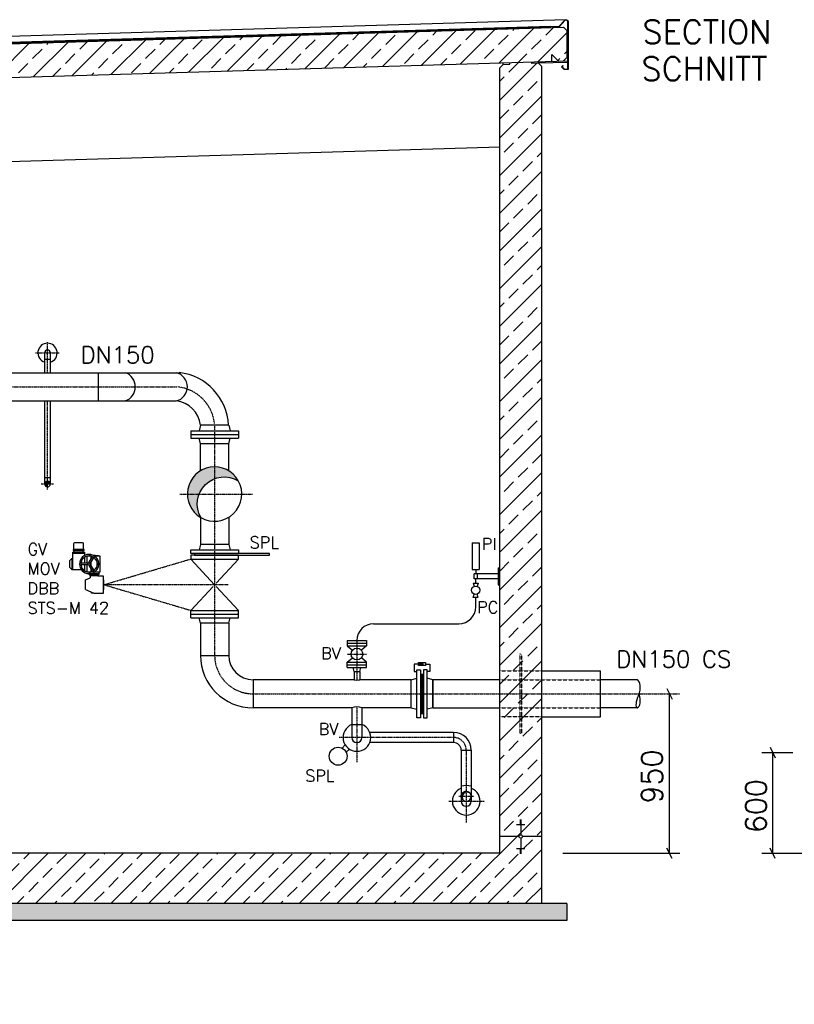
# Model space of a CAD drawing. Header units: millimetres. Extents: x -197187 to 241957296, y -45270 to 70505.
# Tile 103 of 116: x 78374 to 82992, y 2478 to 8345. Entities that reach past the tile are written whole.
import ezdxf
from ezdxf.enums import TextEntityAlignment as Align

# ---------------------------------------------------------------- set-up
doc = ezdxf.new("R2010")
doc.units = ezdxf.units.MM
doc.header["$LTSCALE"] = 0.5
doc.linetypes.add('DASHDOT', pattern=[1, 0.5, -0.25, 0, -0.25])
doc.linetypes.add('HIDDEN', pattern=[0.375, 0.25, -0.125])
for name, color, linetype in [('21', 7, 'Continuous'), ('4', 7, 'Continuous'), ('41', 7, 'Continuous'), ('42', 7, 'Continuous'), ('BEMAßUNG', 7, 'Continuous'), ('Beschriftung', 7, 'Continuous'), ('P-MU050ENTL', 7, 'Continuous'), ('P-MU150AUSL', 7, 'Continuous'), ('P-MU200EINL', 7, 'Continuous'), ('P-MU300AUSL', 7, 'Continuous')]:
    doc.layers.add(name, color=color, linetype=linetype)
doc.styles.add('ROMANS', font='ROMANS', dxfattribs={"height": 0.2})

msp = doc.modelspace()

# ---------------------------------------------------------------- hatches: boundary and pattern name
at = {"lineweight": 5}
h = msp.add_hatch(dxfattribs=at)
h.set_pattern_fill('ANSI33', color=256, scale=25)
h.set_pattern_definition([(45, (102977.923247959, 8056.337992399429), (-112.2532015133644, 112.2532015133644), []), (45, (103090.176497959, 8056.337992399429), (-112.2532015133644, 112.2532015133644), [79.375, -39.6875])])
h.paths.add_polyline_path([(81635.77990644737, 8280.707014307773), (81615.78890037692, 8300.107284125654), (70605.83836698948, 7969.808768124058), (70585.84736091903, 7949.209037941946), (70585.84736091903, 7788.470994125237), (70605.83836698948, 7769.070724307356), (70635.7799064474, 7769.968970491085), (70675.7799064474, 7811.16897049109), (70675.7799064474, 7771.168970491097), (81615.78890037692, 8099.369240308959), (81635.77990644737, 8119.968970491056)])
h = msp.add_hatch(dxfattribs=at)
h.set_pattern_fill('ANSI33', color=256, scale=25)
h.set_pattern_definition([(45, (102252.923247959, 5310.064879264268), (-112.2532015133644, 112.2532015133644), []), (45, (102365.176497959, 5310.064879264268), (-112.2532015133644, 112.2532015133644), [79.375, -39.6875])])
h.paths.add_polyline_path([(81485.77990644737, 3378.4689704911), (81235.77990644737, 3378.468970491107), (81235.77990644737, 8057.968970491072), (81255.77091251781, 8078.568700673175), (81295.75292465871, 8079.768161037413), (81295.45319441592, 8089.759169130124), (81425.50715799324, 8093.660788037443), (81425.80688823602, 8083.669779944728), (81465.78890037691, 8084.869240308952), (81485.77990644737, 8065.468970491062)])
h.paths.add_polyline_path([(81235.77990644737, 3378.4689704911), (81485.77990644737, 3378.4689704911), (81485.77990644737, 3078.4689704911), (77750.77990644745, 3078.46897049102), (77750.77990644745, 2578.468970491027), (76750.77990644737, 2578.468970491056), (76750.77990644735, 3078.468970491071), (70735.7799064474, 3078.468970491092), (70735.7799064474, 7742.968970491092), (70755.77091251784, 7763.568700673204), (70795.75292465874, 7764.768161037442), (70795.45319441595, 7774.75916913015), (70925.50715799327, 7778.660788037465), (70925.80688823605, 7768.66977994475), (70965.78890037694, 7769.869240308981), (70985.7799064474, 7750.468970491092), (70985.7799064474, 3378.468970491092), (76970.77990644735, 3378.468970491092), (76970.77990644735, 3348.468970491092), (77000.77990644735, 3348.468970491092), (77000.77990644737, 2878.4689704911), (77500.77990644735, 2878.4689704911), (77500.77990644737, 3348.4689704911), (77530.77990644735, 3348.4689704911), (77530.77990644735, 3378.4689704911)])
at = {"linetype": 'Continuous', "ltscale": 10}
h = msp.add_hatch(color=256, dxfattribs=at)
edge = h.paths.add_edge_path()
edge.add_arc((78539.56840639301, 5578.468970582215), 16.85000000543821, 27.89896630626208, 245.4263190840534)
edge.add_arc((78547.4527064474, 5571.029470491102), 16.84999999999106, 65.42631944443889, 207.8989666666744, ccw=False)
h = msp.add_hatch(color=256, dxfattribs=at)
h.paths.add_polyline_path([(78539.5684064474, 5595.318970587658), (78539.5684064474, 5585.921089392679, -0.2330406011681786), (78554.4599994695, 5586.353319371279, 0.277799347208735)])
h.paths.add_polyline_path([(78539.5684064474, 5595.318970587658, 0.414188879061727), (78522.7184064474, 5578.470390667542), (78522.7184064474, 5578.4689704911), (78532.33396510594, 5578.4689704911, -0.1579405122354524), (78539.5684064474, 5585.921089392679)])
h = msp.add_hatch(color=256)
h.dxf.hatch_style = 1
h.paths.add_polyline_path([(80778.02731951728, 4505.973152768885), (80768.65619991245, 4500.562734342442), (80768.65619991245, 4511.383571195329)])
at = {"lineweight": 5}
h = msp.add_hatch(dxfattribs=at)
h.set_pattern_fill('NET3', color=256, angle=90)
h.set_pattern_definition([(90, (77561.35062062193, 49447.37785150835), (-3.175, 1.944126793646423e-16), []), (150, (77561.35062062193, 49447.37785150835), (-1.587500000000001, -2.749630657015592), []), (210, (77561.35062062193, 49447.37785150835), (1.587499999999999, -2.749630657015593), [])])
h.paths.add_polyline_path([(80762.7799064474, 4210.969370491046), (80780.7799064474, 4210.969370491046), (80780.7799064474, 4445.969370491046), (80762.7799064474, 4445.969370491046)])
at = {"layer": 'Beschriftung', "lineweight": 5}
h = msp.add_hatch(dxfattribs=at)
h.set_pattern_fill('BETON_UNBEWEHRT', color=256, scale=200, angle=90, pattern_type=2)
h.set_pattern_definition([(135, (96877.923247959, 48240.50846781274), (-35.35533905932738, -35.35533905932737), [25, -12.5])])
h.paths.add_polyline_path([(77750.77990644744, 3078.468970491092), (81635.77990644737, 3078.468970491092), (81635.77990644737, 2978.468970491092), (77750.77990644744, 2978.468970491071)])
h.paths.add_polyline_path([(76750.77990644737, 2578.468970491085), (77750.77990644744, 2578.468970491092), (77750.77990644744, 2478.468970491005), (76750.77990644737, 2478.468970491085)])
h.paths.add_polyline_path([(70585.7799064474, 3078.468970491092), (76750.77990644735, 3078.4689704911), (76750.77990644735, 2978.468970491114), (70585.7799064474, 2978.468970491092)])
at = {"layer": 'P-MU050ENTL', "linetype": 'Continuous', "ltscale": 10}
h = msp.add_hatch(color=256, dxfattribs=at)
h.paths.add_polyline_path([(81012.20511971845, 3717.9689704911), (81005.6299064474, 3717.9689704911), (81005.6299064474, 3717.966294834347, 0.2364221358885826), (81017.72442838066, 3693.823117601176, -0.2148595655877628)])
h.paths.add_polyline_path([(81035.7799064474, 3741.572012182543), (81035.7799064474, 3748.118970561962, 0.4141875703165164), (81005.6299064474, 3717.971646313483), (81005.6299064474, 3717.9689704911), (81012.20511971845, 3717.9689704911, -0.3018119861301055)])
h.paths.add_polyline_path([(81035.7799064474, 3748.118970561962), (81035.7799064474, 3741.572012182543, -0.2136210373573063), (81059.81818432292, 3736.167423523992, 0.2348795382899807)])
at = {"layer": 'P-MU300AUSL', "linetype": 'Continuous', "ltscale": 10}
h = msp.add_hatch(color=256, dxfattribs=at)
h.paths.add_polyline_path([(79443.56970708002, 5518.4689704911), (79373.77990473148, 5518.4689704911, 0.2647982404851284), (79453.13444222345, 5379.135816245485, -0.2265923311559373)])
h.paths.add_polyline_path([(79535.7799064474, 5609.918469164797), (79535.7799064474, 5680.468970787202, 0.4142135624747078), (79373.77990473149, 5518.4689704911), (79443.56970708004, 5518.4689704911, -0.2091834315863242)])
h.paths.add_polyline_path([(79535.7799064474, 5680.468970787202), (79535.7799064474, 5609.918469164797, -0.2299816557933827), (79676.83127258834, 5598.146521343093, 0.2704697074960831)])

# ---------------------------------------------------------------- linework, layer by layer
for p, q in [((81630.42056601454, 8344.218827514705), (70585.84736091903, 8012.87623257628)), ((81540.76544116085, 8304.859729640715), (70585.84736091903, 7976.212187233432)), ((70585.84736091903, 7974.211287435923), (81540.82541417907, 8302.8606290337)), ((70605.83836698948, 7969.808768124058), (81615.78890037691, 8300.107284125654)), ((81615.78890037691, 8300.107284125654), (81635.77990644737, 8280.707014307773)), ((81635.77990644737, 8280.707014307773), (81635.77990644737, 8119.968970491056)), ((70675.7799064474, 7771.168970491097), (81640.7804445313, 8100.118986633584)), ((81545.84736091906, 8097.270994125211), (81545.84736091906, 8137.270994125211)), ((81545.84736091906, 8137.270994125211), (81585.84736091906, 8098.470994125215)), ((81585.84736091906, 8098.470994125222), (81615.78890037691, 8099.369240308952)), ((81635.77990644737, 8119.968970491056), (81615.78890037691, 8099.369240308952)), ((81235.77990644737, 8057.968970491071), (81255.77091251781, 8078.568700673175)), ((81235.77990644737, 3378.4689704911), (81235.77990644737, 8057.968970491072)), ((81255.77091251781, 8078.568700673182), (81255.47118227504, 8088.559708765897)), ((81255.77091251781, 8078.568700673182), (81295.75292465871, 8079.768161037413)), ((81295.75292465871, 8079.768161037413), (81295.45319441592, 8089.75916913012)), ((81425.80688823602, 8083.669779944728), (81425.50715799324, 8093.660788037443)), ((81465.78890037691, 8084.869240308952), (81425.80688823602, 8083.669779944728)), ((81465.78890037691, 8084.869240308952), (81465.48917013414, 8094.860248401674)), ((81640.7804445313, 8090.118986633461), (81465.78890037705, 8084.869240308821)), ((81465.78890037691, 8084.869240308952), (81485.77990644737, 8065.468970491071)), ((81485.77990644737, 3078.4689704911), (81485.77990644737, 8065.468970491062)), ((70985.7799064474, 7280.468970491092), (81235.77990644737, 7587.968970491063)), ((78689.54290056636, 5134.621536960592), (78689.54290056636, 5171.452940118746)), ((78689.54290056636, 5171.452940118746), (78760.50930812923, 5171.452940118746)), ((78689.54290056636, 5165.722570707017), (78760.50930812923, 5165.722570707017)), ((78692.07648023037, 5185.730134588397), (78757.97572846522, 5185.730134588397)), ((78760.50930812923, 5171.452940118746), (78760.50930812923, 5152.203840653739)), ((78683.81253115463, 5134.621536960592), (78672.35179233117, 5123.160798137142)), ((78672.35179233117, 5080.18302754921), (78672.35179233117, 5123.160798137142)), ((78683.81253115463, 5134.621536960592), (78689.54290056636, 5134.621536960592)), ((78683.81253115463, 5134.621536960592), (78683.81253115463, 5068.722288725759)), ((78688.02825295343, 5134.621536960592), (78688.02825295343, 5068.722288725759)), ((78782.45685381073, 5106.67191284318), (78739.0813877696, 5106.67191284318)), ((78760.50930812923, 5142.196538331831), (78760.50930812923, 5106.67191284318)), ((78776.07147868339, 5106.67191284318), (78776.07147868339, 5148.320760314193)), ((78785.73977233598, 5108.567306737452), (78807.42750535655, 5146.131562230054)), ((78794.40002637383, 5103.567306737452), (78816.08775939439, 5141.131562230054)), ((78798.9929563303, 5131.522494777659), (78798.9929563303, 5148.320760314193)), ((78798.9929563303, 5091.8213309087), (78798.9929563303, 5111.522494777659)), ((78683.81253115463, 5068.722288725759), (78672.35179233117, 5080.18302754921)), ((78683.81253115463, 5068.722288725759), (78740.6490048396, 5068.722288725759)), ((78782.45685381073, 5096.67191284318), (78739.0813877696, 5096.671912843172)), ((78751.66015075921, 5068.722288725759), (78760.50930812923, 5068.722288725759)), ((78760.50930812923, 5096.671912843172), (78760.50930812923, 5061.147287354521)), ((78776.07147868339, 5055.023065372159), (78776.07147868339, 5096.67191284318)), ((78785.73977233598, 5094.7765189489), (78807.42750535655, 5057.212263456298)), ((78794.40002637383, 5099.7765189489), (78816.08775939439, 5062.212263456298)), ((78798.9929563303, 5055.023065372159), (78798.9929563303, 5071.821330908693)), ((78765.75681374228, 5007.120817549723), (78793.26258691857, 5018.842027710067)), ((78765.75681374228, 4949.817123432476), (78765.75681374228, 5007.120817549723)), ((78844.83591162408, 5042.47908532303), (78787.53221750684, 5042.47908532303)), ((78787.53221750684, 5038.69951698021), (78793.26258691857, 5032.969147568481)), ((78793.26258691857, 5032.969147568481), (78839.10554221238, 5032.969147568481)), ((78793.26258691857, 5032.969147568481), (78793.26258691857, 5018.842027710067)), ((78844.83591162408, 5038.69951698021), (78839.10554221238, 5032.969147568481)), ((78839.10554221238, 5032.969147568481), (78839.10554221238, 5028.609702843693)), ((78765.75681374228, 4949.817123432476), (78816.18406456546, 4928.328238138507)), ((78801.03188305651, 4928.328238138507), (78801.03188305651, 4934.785133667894)), ((78816.18406456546, 4928.328238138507), (78801.03188305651, 4928.328238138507)), ((80707.7799064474, 4412.61937049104), (80740.7799064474, 4420.969370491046)), ((80707.7799064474, 4244.319370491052), (80707.7799064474, 4412.61937049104)), ((80762.7799064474, 4445.969370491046), (80780.7799064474, 4445.969370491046)), ((80835.7799064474, 4412.61937049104), (80802.7799064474, 4420.969370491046)), ((80835.7799064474, 4244.319370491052), (80835.7799064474, 4412.61937049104)), ((80707.7799064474, 4244.319370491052), (80740.7799064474, 4235.969370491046)), ((80835.7799064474, 4244.319370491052), (80802.7799064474, 4235.969370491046)), ((80762.7799064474, 4210.969370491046), (80780.7799064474, 4210.969370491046)), ((81360.77990644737, 3578.4689704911), (81360.77990644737, 3488.821502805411)), ((81335.77990644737, 3549.963011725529), (81385.77990644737, 3549.963011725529)), ((81355.77990644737, 3578.122250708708), (81365.77990644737, 3578.122250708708)), ((81355.77990644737, 3574.60234583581), (81365.77990644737, 3574.60234583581)), ((81355.77990644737, 3571.082440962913), (81365.77990644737, 3571.082440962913)), ((81355.77990644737, 3567.562536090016), (81365.77990644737, 3567.562536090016)), ((81355.77990644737, 3564.042631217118), (81365.77990644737, 3564.042631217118)), ((81355.77990644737, 3560.522726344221), (81365.77990644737, 3560.522726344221)), ((81355.77990644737, 3557.002821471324), (81365.77990644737, 3557.002821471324)), ((81355.77990644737, 3553.482916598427), (81365.77990644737, 3553.482916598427)), ((81350.42737413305, 3478.4689704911), (81235.77990644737, 3478.4689704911)), ((81360.77990644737, 3468.116438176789), (81360.77990644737, 3378.4689704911)), ((81485.77990644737, 3478.4689704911), (81371.13243876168, 3478.4689704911)), ((81335.77990644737, 3406.97492925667), (81385.77990644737, 3406.97492925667)), ((81355.77990644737, 3403.455024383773), (81365.77990644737, 3403.455024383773)), ((81235.77990644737, 3378.4689704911), (77530.77990644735, 3378.4689704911)), ((81355.77990644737, 3399.935119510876), (81365.77990644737, 3399.935119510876)), ((81355.77990644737, 3396.415214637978), (81365.77990644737, 3396.415214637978)), ((81355.77990644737, 3392.895309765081), (81365.77990644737, 3392.895309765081)), ((81355.77990644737, 3389.375404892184), (81365.77990644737, 3389.375404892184)), ((81355.77990644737, 3385.855500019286), (81365.77990644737, 3385.855500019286)), ((81355.77990644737, 3382.335595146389), (81365.77990644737, 3382.335595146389)), ((81355.77990644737, 3378.815690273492), (81365.77990644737, 3378.815690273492)), ((81635.77990644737, 3078.468970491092), (77750.77990644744, 3078.468970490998)), ((81635.77990644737, 3078.468970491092), (81635.77990644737, 2978.468970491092)), ((81635.77990644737, 2978.468970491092), (77750.77990644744, 2978.468970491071))]:
    msp.add_line(p, q)
at = {"linetype": 'Continuous', "ltscale": 10}
msp.add_line((80835.7799064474, 4244.318970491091), (80835.7799064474, 4412.618970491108), dxfattribs=at)
for points in [[(81606.63830890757, 8063.65804604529), (81620.7804445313, 8049.515910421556), (81640.7804445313, 8049.515910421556), (81640.7804445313, 8332.224225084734, 0.679078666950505), (81623.50051991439, 8339.080076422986), (81590.80292935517, 8304.359954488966), (81540.82541417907, 8302.86062903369), (81540.76544116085, 8304.859729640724), (81589.91490175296, 8306.33421345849), (81622.044534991, 8340.451246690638, -0.6790786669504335), (81642.7804445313, 8332.224225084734), (81642.7804445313, 8047.515910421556), (81619.95201740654, 8047.515910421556), (81603.80988178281, 8063.658046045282), (81612.29516315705, 8072.143327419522), (81613.70937671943, 8070.729113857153)], [(78697.2928870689, 5188.595319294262), (78697.2928870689, 5224.125155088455, -0.414213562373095), (78703.02325648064, 5229.855524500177), (78747.02895221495, 5229.855524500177, -0.414213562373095), (78752.75932162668, 5224.125155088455), (78752.75932162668, 5188.595319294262)]]:
    msp.add_lwpolyline(points, format="xyb", close=True)
for points in [[(78757.97572846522, 5182.86494988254), (78757.97572846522, 5188.595319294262), (78692.07648023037, 5188.595319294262), (78692.07648023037, 5182.86494988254)], [(78752.75932162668, 5171.452940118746), (78752.75932162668, 5182.86494988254), (78697.2928870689, 5182.86494988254), (78697.2928870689, 5171.452940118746)], [(78875.7799064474, 4949.817123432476), (78875.7799064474, 5007.120817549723), (78873.48775868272, 5007.120817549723), (78873.48775868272, 4949.817123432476)], [(80740.7799064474, 4185.969370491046), (80740.7799064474, 4470.969370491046), (80762.7799064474, 4470.969370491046), (80762.7799064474, 4185.969370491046)], [(80751.53214646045, 4496.982154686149), (80751.53214646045, 4514.964150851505), (80792.02766643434, 4514.964150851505), (80792.02766643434, 4496.982154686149)], [(80778.02731951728, 4505.973152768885), (80768.65619991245, 4500.562734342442), (80768.65619991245, 4511.383571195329)], [(80802.7799064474, 4185.969370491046), (80802.7799064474, 4470.969370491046), (80780.7799064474, 4470.969370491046), (80780.7799064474, 4185.969370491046)]]:
    msp.add_lwpolyline(points, close=True)
for points in [[(78801.5453517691, 5148.320760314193), (78773.5190832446, 5148.320760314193)], [(78820.81281829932, 5055.023065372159), (78853.43146574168, 5055.023065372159), (78853.43146574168, 5148.320760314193), (78820.81281829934, 5148.320760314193)], [(78773.51908324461, 5055.023065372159), (78801.5453517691, 5055.023065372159)], [(78844.83591162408, 5055.023065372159), (78844.83591162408, 5038.69951698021), (78787.53221750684, 5038.69951698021), (78787.53221750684, 5044.368218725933)], [(78787.53221750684, 5052.963772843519), (78787.53221750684, 5055.023065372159)], [(78816.18406456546, 4928.328238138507), (78873.48775868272, 4928.328238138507), (78873.48775868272, 5028.609702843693), (78839.10554221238, 5028.609702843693)], [(80771.7799064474, 4505.973152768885), (80725.10734296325, 4505.973152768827), (80725.10734296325, 4461.426665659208), (80740.7799064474, 4461.426665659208)], [(80792.02766643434, 4505.973152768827), (80818.45246993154, 4505.973152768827), (80818.45246993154, 4461.426665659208), (80802.7799064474, 4461.426665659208)]]:
    msp.add_lwpolyline(points)
for centre, radius in [((78787.53221750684, 5101.67191284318), 7.124557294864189), ((78840.5381345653, 5101.67191284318), 5.571192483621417), ((78840.5381345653, 5101.67191284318), 3.311783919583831), ((81360.77990644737, 3478.4689704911), 10.35253231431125)]:
    msp.add_circle(centre, radius)
for centre, radius, start, end in [((78787.53221750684, 5101.67191284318), 57.30369411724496, 3.686082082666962, 356.313917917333), ((78787.53221750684, 5101.67191284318), 48.70813999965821, 3.998239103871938, 356.0017608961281), ((78787.53221750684, 4699.961088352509), 453.1766833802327, 93.38434643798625, 93.41857324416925), ((78787.53221750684, 4699.961088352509), 453.1766833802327, 81.63861668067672, 86.61565356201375)]:
    msp.add_arc(centre, radius, start, end)
at = {"layer": '21', "linetype": 'DASHDOT', "ltscale": 10}
for p, q in [((78467.8849064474, 6359.618970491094), (78609.5954064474, 6359.618970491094)), ((78501.4455064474, 5578.4689704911), (78575.8532064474, 5578.4689704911))]:
    msp.add_line(p, q, dxfattribs=at)
at = {"layer": '21', "linetype": 'Continuous', "ltscale": 10}
for p, q in [((78522.7184064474, 6241.618970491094), (78522.7184064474, 6359.618970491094)), ((78556.4184064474, 6241.618970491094), (78556.4184064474, 6359.618970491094)), ((78522.7184064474, 6321.618970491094), (78556.4184064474, 6321.618970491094)), ((78522.7184064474, 5578.4689704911), (78522.7184064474, 6073.318970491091)), ((78556.4184064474, 5578.4689704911), (78556.4184064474, 6073.318970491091)), ((78522.7184064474, 5616.4689704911), (78556.4184064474, 5616.4689704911)), ((81092.0600064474, 4846.176270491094), (81092.0600064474, 4903.0262704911))]:
    msp.add_line(p, q, dxfattribs=at)
for points in [[(79676.83127067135, 5598.146524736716, 1.301629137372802), (79453.13444222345, 5379.135816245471, -0.7682679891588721), (79676.83126963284, 5598.146523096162)], [(78554.4599995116, 5586.353319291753, 1.395850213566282), (78532.56111338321, 5563.145121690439, -0.7164092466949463), (78554.45999935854, 5586.353319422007)]]:
    msp.add_lwpolyline(points, format="xyb", dxfattribs=at)
for centre, radius, start, end in [((78539.5684064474, 6359.618970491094), 57.5, 287.0402527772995, 252.9597472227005), ((78539.5684064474, 6359.618970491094), 16.85, 0, 180), ((78539.5684064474, 5578.4689704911), 16.85, 245.4263194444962, 27.89896666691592)]:
    msp.add_arc(centre, radius, start, end, dxfattribs=at)
at = {"layer": '41', "linetype": 'DASHDOT', "ltscale": 10}
for p, q in [((78539.5684064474, 6241.618970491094), (78539.5684064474, 6424.226570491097)), ((78539.5684064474, 5544.720870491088), (78539.5684064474, 6073.318970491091)), ((80383.77990644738, 4646.176270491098), (80383.77990644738, 4412.176270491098)), ((80326.27990644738, 4565.176270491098), (80441.27990644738, 4565.176270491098))]:
    msp.add_line(p, q, dxfattribs=at)
at = {"layer": '41', "linetype": 'Continuous', "ltscale": 10}
for p, q in [((81072.0600064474, 5228.0262704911), (81112.0600064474, 5228.0262704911)), ((81072.0600064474, 5228.0262704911), (81072.0600064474, 5068.0262704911)), ((81112.0600064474, 5228.0262704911), (81112.0600064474, 5068.0262704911)), ((81072.0600064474, 5068.0262704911), (81112.0600064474, 5068.0262704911)), ((81092.0600064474, 5068.0262704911), (81092.0600064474, 5043.0262704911)), ((81225.7799064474, 5078.0262704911), (81225.7799064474, 4978.0262704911)), ((81225.7799064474, 5078.0262704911), (81235.7799064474, 5078.0262704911)), ((81077.0599064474, 4988.0262704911), (81083.7395064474, 4969.100970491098)), ((81077.0599064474, 4988.0262704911), (81083.7395064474, 4969.100970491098)), ((81077.0600064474, 4988.0262704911), (81107.0600064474, 4988.0262704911)), ((81082.0600064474, 5013.0262704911), (81082.0600064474, 5043.0262704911)), ((81225.7799064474, 5043.0262704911), (81082.0600064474, 5043.0262704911)), ((81225.7799064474, 5013.0262704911), (81082.0600064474, 5013.0262704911)), ((81092.0600064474, 4988.0262704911), (81092.0600064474, 5013.0262704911)), ((81107.0600064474, 4988.0262704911), (81100.3805064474, 4969.101070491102)), ((81102.0600064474, 5013.0262704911), (81102.0600064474, 5043.0262704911)), ((81225.7799064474, 4978.0262704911), (81235.7799064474, 4978.0262704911)), ((81077.0600064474, 4903.0262704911), (81083.7395064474, 4921.951470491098)), ((81107.0600064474, 4903.0262704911), (81077.0600064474, 4903.0262704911)), ((81107.0600064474, 4903.0262704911), (81100.3804064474, 4921.951470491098)), ((80483.77990644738, 4746.176270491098), (80992.0600064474, 4746.176270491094)), ((80326.27990644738, 4646.176270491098), (80441.27990644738, 4646.176270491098)), ((80326.27990644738, 4646.176270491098), (80326.27990644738, 4614.176270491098)), ((80441.27990644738, 4646.176270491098), (80441.27990644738, 4614.176270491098)), ((80326.27990644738, 4630.176270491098), (80441.27990644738, 4630.176270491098)), ((80326.27990644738, 4614.176270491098), (80441.27990644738, 4614.176270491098)), ((80326.27990644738, 4614.176270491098), (80357.14060644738, 4587.877570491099)), ((80441.27990644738, 4614.176270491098), (80410.41920644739, 4587.877570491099)), ((80326.27990644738, 4516.176270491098), (80357.14060644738, 4542.474970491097)), ((80441.27990644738, 4516.176270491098), (80410.41920644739, 4542.474970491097)), ((80326.27990644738, 4484.176270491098), (80326.27990644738, 4516.176270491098)), ((80326.27990644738, 4516.176270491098), (80441.27990644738, 4516.176270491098)), ((80326.27990644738, 4500.176270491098), (80441.27990644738, 4500.176270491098)), ((80326.27990644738, 4484.176270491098), (80441.27990644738, 4484.176270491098)), ((80366.92990644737, 4462.176270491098), (80361.03500644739, 4484.176270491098)), ((80366.92990644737, 4462.176270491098), (80400.62990644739, 4462.176270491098)), ((80366.92990644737, 4462.176270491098), (80366.92990644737, 4412.176270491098)), ((80400.62990644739, 4462.176270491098), (80406.52480644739, 4484.176270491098)), ((80400.62990644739, 4462.176270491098), (80400.62990644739, 4412.176270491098)), ((80441.27990644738, 4484.176270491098), (80441.27990644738, 4516.176270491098))]:
    msp.add_line(p, q, dxfattribs=at)
for centre, radius in [((81092.0600064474, 4945.5262704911), 24.99999999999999), ((80383.77990644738, 4565.176270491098), 34.99999999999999)]:
    msp.add_circle(centre, radius, dxfattribs=at)
for centre, start, end in [((80992.0600064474, 4846.176270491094), 270, 0), ((80483.77990644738, 4646.176270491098), 90, 180)]:
    msp.add_arc(centre, 100, start, end, dxfattribs=at)
msp.add_ellipse((80383.77990644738, 4412.176270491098), major_axis=(16.85, 0), ratio=0.1011454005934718, start_param=3.141592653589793, end_param=6.283185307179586, dxfattribs=at)
at = {"layer": 'BEMAßUNG', "linetype": 'Continuous', "ltscale": 10}
for p, q in [((82231.22515484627, 4359.7189704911), (82262.47515484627, 4297.2189704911)), ((82246.85015484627, 3378.4689704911), (82246.85015484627, 4328.4689704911)), ((82846.7302314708, 4009.7189704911), (82877.9802314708, 3947.2189704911)), ((82797.70460607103, 3978.4689704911), (82982.11338067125, 3978.4689704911)), ((82862.3552314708, 3978.4689704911), (82862.3552314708, 3378.4689704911)), ((82262.47515484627, 3347.2189704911), (82231.22515484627, 3409.7189704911)), ((82877.9802314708, 3347.2189704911), (82846.7302314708, 3409.7189704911)), ((82797.70460607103, 3378.4689704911), (83848.19037540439, 3378.4689704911))]:
    msp.add_line(p, q, dxfattribs=at)
at = {"layer": 'BEMAßUNG', "linetype": 'Continuous'}
msp.add_line((81610.82489737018, 3378.4689704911), (82310.00160925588, 3378.4689704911), dxfattribs=at)
at = {"layer": 'P-MU050ENTL', "linetype": 'Continuous', "ltscale": 10}
for p, q in [((80353.6299064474, 4244.318970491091), (80353.6299064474, 4068.318970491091)), ((80413.9299064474, 4244.318970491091), (80413.9299064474, 4068.318970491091)), ((80413.9299064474, 4144.318970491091), (80353.6299064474, 4144.318970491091)), ((80959.7799064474, 4098.4689704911), (80460.5733143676, 4098.4689704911)), ((80959.7799064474, 4098.4689704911), (80959.7799064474, 4038.168970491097)), ((80314.39676652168, 4023.6845679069), (80295.43179221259, 4004.719593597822)), ((80339.1455038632, 3998.935830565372), (80320.18052955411, 3979.970856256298)), ((80959.7799064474, 4038.168970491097), (80460.5733143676, 4038.168970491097)), ((81005.6299064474, 3992.318970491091), (81005.6299064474, 3688.4689704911)), ((81005.6299064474, 3992.318970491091), (81065.9299064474, 3992.318970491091)), ((81065.9299064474, 3992.318970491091), (81065.9299064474, 3688.4689704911)), ((81005.6299064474, 3717.9689704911), (81005.6299064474, 3688.4689704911))]:
    msp.add_line(p, q, dxfattribs=at)
at = {"layer": 'P-MU050ENTL', "linetype": 'DASHDOT', "ltscale": 10}
for p, q in [((80383.7799064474, 4250.817770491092), (80383.7799064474, 3919.888970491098)), ((80959.7799064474, 4068.318970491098), (80277.6892064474, 4068.318970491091)), ((81035.7799064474, 3992.318970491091), (81035.7799064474, 3561.006670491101)), ((80991.6224064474, 3717.9689704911), (81081.3571064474, 3717.9689704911)), ((80931.7993064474, 3688.4689704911), (81145.7820064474, 3688.4689704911))]:
    msp.add_line(p, q, dxfattribs=at)
at = {"layer": 'P-MU050ENTL', "linetype": 'Continuous', "ltscale": 10}
msp.add_lwpolyline([(81017.72442857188, 3693.823117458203, -1.15122138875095), (81059.81818432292, 3736.167423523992, 0.8686426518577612), (81017.72442833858, 3693.823117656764)], format="xyb", dxfattribs=at)
msp.add_circle((80272.05703501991, 3956.596099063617), 53.5, dxfattribs=at)
for centre, radius, start, end in [((80383.7799064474, 4068.318970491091), 82.5, 111.4355583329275, 68.56444166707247), ((80383.7799064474, 4068.318970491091), 30.15, 180, 0), ((80959.7799064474, 3992.318970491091), 106.15, 0, 90), ((80959.7799064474, 3992.318970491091), 45.85, 0, 90), ((81035.7799064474, 3688.4689704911), 82.5, 111.4355583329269, 68.56444166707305), ((81035.7799064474, 3666.530597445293), 115.438373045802, 74.86001111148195, 105.1399916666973), ((81035.7799064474, 3717.9689704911), 30.15, 233.2120638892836, 37.12795833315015), ((81035.77990644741, 3688.4689704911), 30.15000000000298, 180, 358.76467222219)]:
    msp.add_arc(centre, radius, start, end, dxfattribs=at)
at = {"layer": 'P-MU050ENTL', "linetype": 'DASHDOT', "ltscale": 10}
msp.add_arc((80959.7799064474, 3992.318970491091), 76, 0, 90, dxfattribs=at)
at = {"layer": 'P-MU150AUSL', "linetype": 'Continuous', "ltscale": 10}
for p, q in [((77763.7799064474, 6241.618970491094), (79332.2880064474, 6241.618970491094)), ((78840.5099064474, 6241.618970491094), (78840.5099064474, 6073.318970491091)), ((77763.7799064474, 6073.318970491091), (79306.7799064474, 6073.318970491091)), ((79451.6299064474, 5928.4689704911), (79442.78760644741, 5895.4689704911)), ((79619.9299064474, 5928.4689704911), (79451.6299064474, 5928.4689704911)), ((79619.9299064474, 5928.4689704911), (79628.77220644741, 5895.4689704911)), ((79393.2799064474, 5895.4689704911), (79393.2799064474, 5851.4689704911)), ((79393.2799064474, 5895.4689704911), (79678.2799064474, 5895.4689704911)), ((79393.2799064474, 5873.4689704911), (79678.2799064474, 5873.4689704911)), ((79678.2799064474, 5895.4689704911), (79678.2799064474, 5851.4689704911)), ((79393.2799064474, 5851.4689704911), (79678.2799064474, 5851.4689704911)), ((79451.6299064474, 5818.4689704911), (79442.78760644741, 5851.4689704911)), ((79619.9299064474, 5818.4689704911), (79451.6299064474, 5818.4689704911)), ((79451.6299064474, 5656.898670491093), (79451.6299064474, 5818.4689704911)), ((79619.9299064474, 5818.4689704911), (79628.77220644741, 5851.4689704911)), ((79619.9299064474, 5656.898670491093), (79619.9299064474, 5818.4689704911)), ((79451.6299064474, 5380.039270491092), (79451.6299064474, 5218.4689704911)), ((79619.9299064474, 5380.039270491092), (79619.9299064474, 5218.4689704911)), ((79451.6299064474, 5218.4689704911), (79442.78760644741, 5185.4689704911)), ((79619.9299064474, 5218.4689704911), (79451.6299064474, 5218.4689704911)), ((79619.9299064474, 5218.4689704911), (79628.77220644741, 5185.4689704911)), ((79393.2799064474, 5131.4689704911), (79535.7799064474, 4978.4689704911)), ((79678.2799064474, 5131.4689704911), (79545.0937064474, 4988.4689704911)), ((79393.2799064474, 4825.4689704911), (79526.4662064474, 4968.4689704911)), ((79678.2799064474, 4825.4689704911), (79545.0934064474, 4968.4689704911)), ((79393.2799064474, 4825.4689704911), (79678.2799064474, 4825.4689704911)), ((79393.2799064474, 4781.4689704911), (79393.2799064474, 4825.4689704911)), ((79678.2799064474, 4781.4689704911), (79678.2799064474, 4825.4689704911)), ((79393.2799064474, 4803.4689704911), (79678.2799064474, 4803.4689704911)), ((79393.2799064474, 4781.4689704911), (79678.2799064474, 4781.4689704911)), ((79451.6299064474, 4748.4689704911), (79442.78760644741, 4781.4689704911)), ((79619.9299064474, 4748.4689704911), (79628.77220644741, 4781.4689704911)), ((79619.9299064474, 4748.4689704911), (79451.6299064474, 4748.4689704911)), ((79451.6299064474, 4748.4689704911), (79451.6299064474, 4557.4689704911)), ((79619.9299064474, 4748.4689704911), (79619.9299064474, 4557.4689704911)), ((79451.6299064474, 4557.4689704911), (79619.9299064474, 4557.4689704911)), ((81485.7799064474, 4464.9689704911), (81835.7799064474, 4464.9689704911)), ((81835.7799064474, 4191.9689704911), (81835.7799064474, 4464.9689704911)), ((79765.7799064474, 4412.618970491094), (79765.7799064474, 4244.318970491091)), ((80366.92990644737, 4412.618970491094), (79765.7799064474, 4412.618970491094)), ((80707.7799064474, 4412.618970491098), (80400.62990644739, 4412.618970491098)), ((80835.7799064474, 4412.618970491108), (80835.7799064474, 4244.318970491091)), ((82054.2285064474, 4412.176270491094), (81835.7799064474, 4412.176270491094)), ((80353.6299064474, 4244.318970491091), (79765.7799064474, 4244.318970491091)), ((80707.7799064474, 4244.319370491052), (80413.92990644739, 4244.318970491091)), ((82054.2285064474, 4243.876270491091), (81835.7799064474, 4243.876270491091)), ((81485.7799064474, 4191.9689704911), (81835.7799064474, 4191.9689704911))]:
    msp.add_line(p, q, dxfattribs=at)
at = {"layer": 'P-MU150AUSL', "linetype": 'DASHDOT', "ltscale": 10}
for p, q in [((77763.7799064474, 6157.4689704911), (79311.0563064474, 6157.4689704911)), ((79535.7799064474, 5928.4689704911), (79535.7799064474, 4557.4689704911)), ((78875.7799064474, 4978.4689704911), (79393.2799064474, 5131.4689704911)), ((79615.80954781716, 4978.4689704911), (78875.7799064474, 4978.4689704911)), ((78875.7799064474, 4978.4689704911), (79393.2799064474, 4825.4689704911)), ((79764.7799064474, 4328.4689704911), (82310.00160925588, 4328.4689704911))]:
    msp.add_line(p, q, dxfattribs=at)
at = {"layer": 'P-MU150AUSL', "linetype": 'HIDDEN', "ltscale": 10}
for p, q in [((81355.7799064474, 4564.9689704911), (81355.7799064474, 4091.9689704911)), ((81365.7799064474, 4564.9689704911), (81355.7799064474, 4564.9689704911)), ((81365.7799064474, 4564.9689704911), (81365.7799064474, 4091.968970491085)), ((81235.7799064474, 4465.411670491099), (81485.7799064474, 4465.411670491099)), ((81235.7799064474, 4412.618970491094), (81835.7799064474, 4412.618970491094)), ((81235.7799064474, 4244.318970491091), (81835.7799064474, 4244.318970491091)), ((81235.7799064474, 4192.411670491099), (81485.7799064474, 4192.411670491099)), ((81365.7799064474, 4091.9689704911), (81355.7799064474, 4091.9689704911))]:
    msp.add_line(p, q, dxfattribs=at)
at = {"layer": 'P-MU150AUSL', "linetype": 'Continuous', "ltscale": 10}
for points in [[(81235.7799064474, 4412.618970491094), (80835.7799064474, 4412.618970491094)], [(80835.7799064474, 4244.318970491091), (81235.7799064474, 4244.318970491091)]]:
    msp.add_lwpolyline(points, dxfattribs=at)
for centre, radius, start, end in [((78973.39383501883, 6157.4689704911), 89.25607142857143, 289.4739750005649, 70.52602222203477), ((79286.61834550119, 6157.4689704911), 86.53156094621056, 283.4735611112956, 76.52644166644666), ((79288.19827114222, 5909.887335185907), 164.4845785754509, 6.486486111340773, 83.5135138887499), ((79764.7799064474, 4557.4689704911), 313.15, 180, 270), ((79764.7799064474, 4557.4689704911), 144.85, 180, 270), ((80383.7799064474, 4177.630651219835), 73.18711927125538, 65.67212222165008, 114.3278750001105)]:
    msp.add_arc(centre, radius, start, end, dxfattribs=at)
at = {"layer": 'P-MU150AUSL', "linetype": 'DASHDOT', "ltscale": 10}
for centre, radius, start, end in [((79288.19827114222, 5909.887335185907), 248.6345785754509, 6.486486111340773, 83.5135138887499), ((79764.7799064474, 4557.4689704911), 229, 180, 270)]:
    msp.add_arc(centre, radius, start, end, dxfattribs=at)
at = {"layer": 'P-MU150AUSL', "linetype": 'Continuous', "ltscale": 10}
for centre, major_axis, ratio, start_param, end_param in [((79288.19827114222, 5909.887335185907), (-37.82601798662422, 332.6923381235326), 0.9906564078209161, 4.655897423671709, 6.056764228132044), ((82023.12421704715, 4335.155880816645), (31.10428926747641, 77.02038972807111), 0.5142766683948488, 4.71238898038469, 6.283185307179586), ((82083.9972353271, 4309.516511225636), (-29.76872763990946, -65.64024129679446), 0.3239358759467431, 4.71238898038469, 6.283185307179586), ((82023.12421704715, 4320.896660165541), (31.10428926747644, -77.0203897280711), 0.5142766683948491, 0, 1.451856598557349)]:
    msp.add_ellipse(centre, major_axis=major_axis, ratio=ratio, start_param=start_param, end_param=end_param, dxfattribs=at)
at = {"layer": 'P-MU200EINL'}
for points in [[(79393.2799064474, 5185.4689704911), (79678.2799064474, 5185.4689704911), (79678.2799064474, 5163.4689704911), (79393.2799064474, 5163.4689704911)], [(79862.07266243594, 5153.4689704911), (79862.07266243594, 5163.4689704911), (79415.57266243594, 5163.4689704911), (79415.57266243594, 5153.4689704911)], [(79393.2799064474, 5131.4689704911), (79678.2799064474, 5131.4689704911), (79678.2799064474, 5153.4689704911), (79393.2799064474, 5153.4689704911)]]:
    msp.add_lwpolyline(points, close=True, dxfattribs=at)
at = {"layer": 'P-MU300AUSL', "linetype": 'DASHDOT', "ltscale": 10}
msp.add_line((79328.3049064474, 5518.4689704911), (79761.2129064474, 5518.4689704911), dxfattribs=at)
at = {"layer": 'P-MU300AUSL', "linetype": 'Continuous', "ltscale": 10}
msp.add_arc((79535.7799064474, 5518.4689704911), 162, 239.3257000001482, 29.461377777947, dxfattribs=at)

# ---------------------------------------------------------------- texts
at = {"layer": '4', "linetype": 'Continuous', "ltscale": 10, "style": 'ROMANS'}
for s, p in [('SECTION', (82086.83777373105, 8202.22506831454)), ('SCHNITT', (82080.80357373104, 7982.514068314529))]:
    msp.add_text(s, height=140, dxfattribs=at).set_placement(p)
at = {"layer": '42', "linetype": 'Continuous', "ltscale": 10, "style": 'ROMANS'}
for s, p in [('PI', (81128.9956064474, 5185.787870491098)), ('PC', (81101.28102250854, 4808.942670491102))]:
    msp.add_text(s, height=70, dxfattribs=at).set_placement(p)
msp.add_text('BV', height=70, rotation=360, dxfattribs=at).set_placement((80171.24460644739, 4535.253870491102))
at = {"layer": 'BEMAßUNG', "linetype": 'Continuous', "ltscale": 10, "style": 'ROMANS'}
for s, p in [('950', (82142.63861090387, 3674.825453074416)), ('600', (82762.57397568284, 3498.630928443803))]:
    msp.add_text(s, height=125, rotation=90, dxfattribs=at).set_placement(p, align=Align.MIDDLE_LEFT)
at = {"layer": 'P-MU050ENTL', "linetype": 'Continuous', "ltscale": 10, "style": 'ROMANS'}
msp.add_text('BV', height=70, rotation=360, dxfattribs=at).set_placement((80155.9656064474, 4083.36277049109))
msp.add_text('SPL', height=70, dxfattribs=at).set_placement((80076.2728669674, 3804.980471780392))
at = {"layer": 'P-MU150AUSL', "linetype": 'Continuous', "ltscale": 10, "style": 'ROMANS'}
msp.add_text('DN150', height=100, dxfattribs=at).set_placement((79178.42136642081, 6297.520055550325), align=Align.RIGHT)
for s, height, p in [('SPL', 70, (79744.82824711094, 5195.066999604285)), ('DN150 CS', 100, (81930.577927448, 4485.074270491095))]:
    msp.add_text(s, height=height, dxfattribs=at).set_placement(p)
at = {"layer": 'P-MU150AUSL', "insert": (78420.2181108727, 5225.261282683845), "char_height": 70, "width": 824.3311419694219, "attachment_point": 1, "style": 'ROMANS'}
msp.add_mtext('GV\\PMOV\\PDBB\\PSTS-M 42', dxfattribs=at)

doc.saveas('drawing.dxf')
